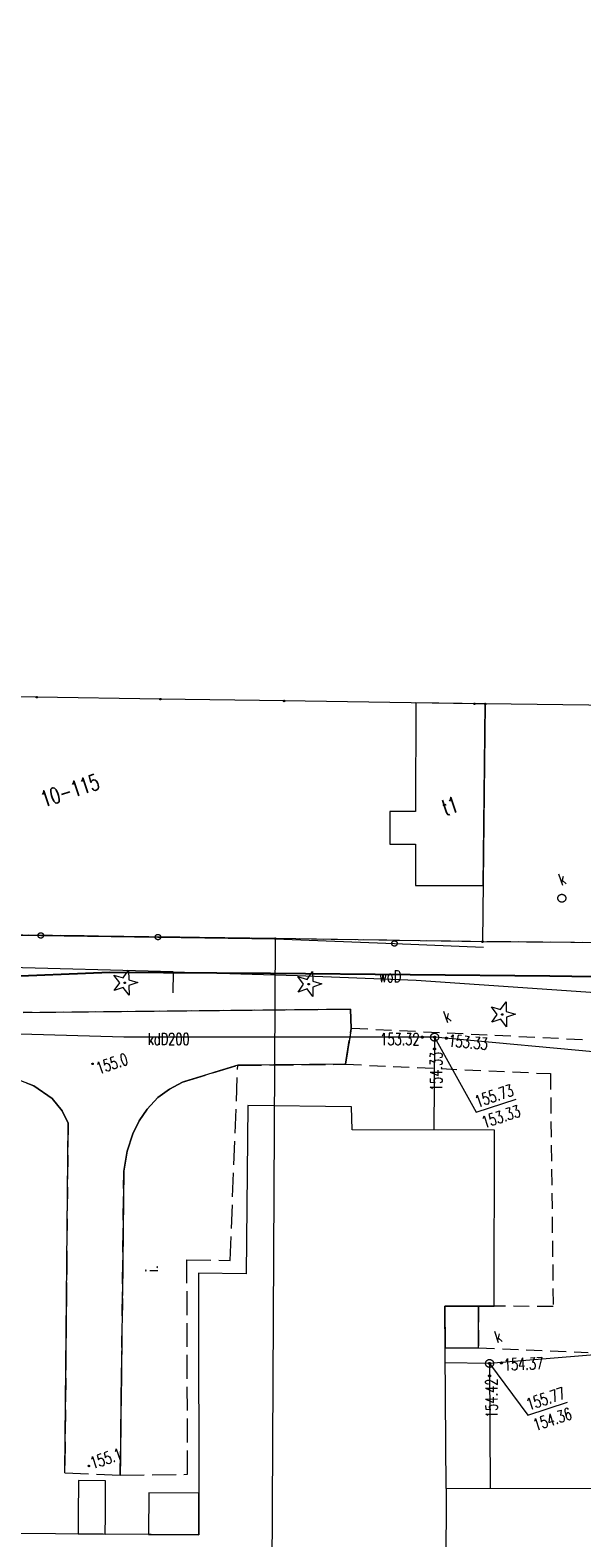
# Model space of a CAD drawing. Header units: millimetres. Extents: x -44596 to 32114, y 34976 to 82978.
# Tile 13 of 63: x -21521 to -18055, y 57462 to 66933. Entities that reach past the tile are written whole.
import ezdxf
from ezdxf.xclip import XClip

# ---------------------------------------------------------------- set-up
doc = ezdxf.new("R2010")
doc.units = ezdxf.units.MM
doc.header["$MEASUREMENT"] = 0
doc.header["$XCLIPFRAME"] = 0
for name, pattern in [('1_OTKC', [150, 100, -50]), ('1_OTKJ', [200, 150, -50]), ('1_OTKU', [200, 150, -50]), ('EGKK', [200, 150, -50]), ('Wipeout_Contour', [100, 0, -100])]:
    doc.linetypes.add(name, pattern=pattern)
for name, color, linetype in [('_______MAPA_DC_PROJEKTOWYCH', 7, 'Continuous'), ('Mlawa_szkola_MDCP_1_5________MAPA_DC_PROJEKTOWYCH', 7, 'Continuous'), ('Mlawa_szkola_MDCP_1_5_Dzialki', 7, 'Continuous'), ('Mlawa_szkola_MDCP_1_5_EGBB_E_T_0', 7, 'Continuous'), ('Mlawa_szkola_MDCP_1_5_EGBB_L_0', 7, 'Continuous'), ('Mlawa_szkola_MDCP_1_5_EGBE_L_3', 7, 'Continuous'), ('Mlawa_szkola_MDCP_1_5_Kontury', 7, 'Continuous'), ('Mlawa_szkola_MDCP_1_5_Numery_dzialek', 7, 'Continuous'), ('Mlawa_szkola_MDCP_1_5_OTK_E_T_3', 7, 'Continuous'), ('Mlawa_szkola_MDCP_1_5_OTK_L_0', 7, 'Continuous'), ('Mlawa_szkola_MDCP_1_5_OTK_L_1', 7, 'Continuous'), ('Mlawa_szkola_MDCP_1_5_OTK_L_2', 7, 'Continuous'), ('Mlawa_szkola_MDCP_1_5_OTK_L_4', 7, 'Continuous'), ('Mlawa_szkola_MDCP_1_5_OTO_L_0', 7, 'Continuous'), ('Mlawa_szkola_MDCP_1_5_OTR_T_1', 7, 'Continuous'), ('Mlawa_szkola_MDCP_1_5_OTZ_T_1', 7, 'Continuous'), ('Mlawa_szkola_MDCP_1_5_Punkty', 7, 'Continuous'), ('Mlawa_szkola_MDCP_1_5_SUEP_L_0', 7, 'Continuous'), ('Mlawa_szkola_MDCP_1_5_SUKP_E_T_0', 7, 'Continuous'), ('Mlawa_szkola_MDCP_1_5_SUKP_L_0', 7, 'Continuous'), ('Mlawa_szkola_MDCP_1_5_SUKR_T_0', 7, 'Continuous'), ('Mlawa_szkola_MDCP_1_5_SUP_E_T_1', 7, 'Continuous'), ('Mlawa_szkola_MDCP_1_5_SUP_T_4', 7, 'Continuous'), ('Mlawa_szkola_MDCP_1_5_SUWP_E_T_0', 7, 'Continuous'), ('Mlawa_szkola_MDCP_1_5_SUWP_L_0', 7, 'Continuous')]:
    doc.layers.add(name, color=color, linetype=linetype)
doc.styles.add('GENERATED_STYLE_2', font='txt')

# ---------------------------------------------------------------- blocks, each defined once
blk = doc.blocks.new('Rysunek_1_5', base_point=(25847, 58549.2))
at = {"color": 254, "linetype": 'Wipeout_Contour', "lineweight": 0, "ltscale": 267472.931025}
blk.add_wipeout([(12367.1, 34548.1), (50980.9, 47322.1), (39326.9, 82550.4), (713, 69776.4)], dxfattribs=at).dxf.layer = 'Mlawa_szkola_MDCP_1_5________MAPA_DC_PROJEKTOWYCH'
at = {"layer": 'Mlawa_szkola_MDCP_1_5_Dzialki', "color": 7, "linetype": 'Continuous', "lineweight": 13}
for p, q in [((23829.4, 62314.1), (23053.7, 62325)), ((24606.3, 62302.5), (23829.4, 62314.1)), ((25383.3, 62290.9), (24606.3, 62302.5)), ((26579.2, 62273.7), (25383.3, 62290.9)), ((26647.2, 62271.9), (26579.2, 62273.7)), ((26647.2, 62271.9), (26629.3, 60778.8)), ((31769.3, 62211.6), (26647.2, 62271.9)), ((25327.4, 60797.8), (21650.1, 60849.5)), ((25327.4, 60797.8), (25282.9, 52361)), ((26629.3, 60778.8), (25327.4, 60797.8)), ((31807.4, 60737), (26629.3, 60778.8))]:
    blk.add_line(p, q, dxfattribs=at)
at = {"layer": 'Mlawa_szkola_MDCP_1_5_EGBB_L_0', "color": 7, "linetype": 'Continuous', "lineweight": 13}
for p, q in [((26209.9, 62278.9), (26209.3, 61596.2)), ((26647.2, 62271.9), (26209.9, 62278.9)), ((26633.8, 61131), (26647.2, 62271.9)), ((26209.3, 61596.2), (26047, 61596.3)), ((26047, 61596.3), (26047.2, 61392)), ((26047.2, 61392), (26208.5, 61391.6)), ((26208.5, 61391.6), (26209.2, 61131.7)), ((26209.2, 61131.7), (26633.8, 61131)), ((25156.1, 59749), (25145.2, 58693.1)), ((25807.2, 59742.1), (25156.1, 59749)), ((25810.1, 59596.7), (25807.2, 59742.1)), ((26704, 59594.3), (25810.1, 59596.7)), ((26703.1, 58489.1), (26704, 59594.3)), ((25145.2, 58693.1), (24845.1, 58696)), ((24845.1, 58696), (24847.1, 57053.5)), ((26400.7, 57343.1), (26392.3, 58489.5)), ((26392.3, 58489.5), (26703.1, 58489.1)), ((26400.7, 57343.1), (26394.4, 55802.2)), ((28807.2, 57340.8), (26400.7, 57343.1)), ((24847.1, 57053.5), (23647, 57061))]:
    blk.add_line(p, q, dxfattribs=at)
at = {"layer": 'Mlawa_szkola_MDCP_1_5_EGBE_L_3', "color": 7, "linetype": 'Continuous', "lineweight": 13}
for p, q in [((26500.7, 58489.3), (26392.3, 58489.5)), ((26392.3, 58489.5), (26394.2, 58226.7)), ((26605.1, 58489.2), (26500.7, 58489.3)), ((26605.1, 58228.1), (26605.1, 58489.2)), ((26394.2, 58226.7), (26499.8, 58228)), ((26499.8, 58228), (26605.1, 58228.1)), ((24091.1, 57393.3), (24090, 57173.8)), ((24262.2, 57391.9), (24091.1, 57393.3)), ((24261.1, 57172.5), (24262.2, 57391.9)), ((24534, 57315.4), (24532.4, 57055.5)), ((24846.8, 57313.5), (24534, 57315.4)), ((24847.1, 57053.5), (24846.8, 57313.5)), ((24090, 57173.8), (24089.1, 57058.2)), ((24260.2, 57057.2), (24261.1, 57172.5)), ((24089.1, 57058.2), (24260.2, 57057.2)), ((24532.4, 57055.5), (24847.1, 57053.5))]:
    blk.add_line(p, q, dxfattribs=at)
at = {"layer": 'Mlawa_szkola_MDCP_1_5_Kontury', "color": 7, "linetype": 'EGKK', "lineweight": 13}
for p, q in [((25327.4, 60797.8), (21650.1, 60849.5)), ((26629.3, 60778.8), (25327.4, 60797.8)), ((31807.4, 60737), (26629.3, 60778.8))]:
    blk.add_line(p, q, dxfattribs=at)
at = {"layer": 'Mlawa_szkola_MDCP_1_5_OTK_L_0', "color": 7, "linetype": '1_OTKJ', "lineweight": 13}
for p, q in [((25799.6, 60354.5), (23745.1, 60333.7)), ((25804.1, 60233.3), (25799.6, 60354.5)), ((25769.6, 60008.8), (25804.1, 60233.3)), ((23576.7, 59963.8), (23812.2, 59874.2)), ((24745.4, 59895.8), (25092.3, 60002.5)), ((25092.3, 60002.5), (25769.6, 60008.8)), ((23812.2, 59874.2), (23926.8, 59794)), ((24663.4, 59851.2), (24745.4, 59895.8)), ((23926.8, 59794), (23989.5, 59716.8)), ((24523.6, 59727.5), (24589.8, 59800.4)), ((24589.8, 59800.4), (24663.4, 59851.2)), ((23989.5, 59716.8), (24026.7, 59637.6)), ((24472.8, 59653.2), (24523.6, 59727.5)), ((24026.7, 59637.6), (24005.4, 57442.6)), ((24433.1, 59571.4), (24472.8, 59653.2)), ((24397.8, 59463.6), (24433.1, 59571.4)), ((24376.5, 59336.2), (24397.8, 59463.6)), ((24354.4, 57428.4), (24376.5, 59336.2)), ((24005.4, 57442.6), (24354.4, 57428.4))]:
    blk.add_line(p, q, dxfattribs=at)
at = {"layer": 'Mlawa_szkola_MDCP_1_5_OTK_L_1', "color": 7, "linetype": 'Continuous', "lineweight": 13}
for p, q in [((23745.1, 60333.7), (25799.6, 60354.5)), ((25799.6, 60354.5), (25804.1, 60233.3)), ((25804.1, 60233.3), (25769.6, 60008.8)), ((23812.2, 59874.2), (23576.7, 59963.8)), ((25092.3, 60002.5), (24745.4, 59895.8)), ((25769.6, 60008.8), (25092.3, 60002.5)), ((23926.8, 59794), (23812.2, 59874.2)), ((24745.4, 59895.8), (24663.4, 59851.2)), ((23989.5, 59716.8), (23926.8, 59794)), ((24589.8, 59800.4), (24523.6, 59727.5)), ((24663.4, 59851.2), (24589.8, 59800.4)), ((24026.7, 59637.6), (23989.5, 59716.8)), ((24523.6, 59727.5), (24472.8, 59653.2)), ((24005.4, 57442.6), (24026.7, 59637.6)), ((24472.8, 59653.2), (24433.1, 59571.4)), ((24433.1, 59571.4), (24397.8, 59463.6)), ((24397.8, 59463.6), (24376.5, 59336.2)), ((24376.5, 59336.2), (24354.4, 57428.4))]:
    blk.add_line(p, q, dxfattribs=at)
at = {"layer": 'Mlawa_szkola_MDCP_1_5_OTK_L_2', "color": 7, "linetype": '1_OTKC', "lineweight": 13}
for p, q in [((25804.1, 60233.3), (25769.6, 60008.8)), ((27257.3, 60162.4), (25804.1, 60233.3)), ((25769.6, 60008.8), (27056.1, 59949.7)), ((27056.1, 59949.7), (27073.6, 58486.3)), ((26703.1, 58489.1), (26605.1, 58489.3)), ((26605.1, 58489.3), (26605.1, 58228.1)), ((27073.6, 58486.3), (26703.1, 58489.1)), ((26605.1, 58228.1), (27293.8, 58197.7))]:
    blk.add_line(p, q, dxfattribs=at)
at = {"layer": 'Mlawa_szkola_MDCP_1_5_OTK_L_4', "color": 7, "linetype": '1_OTKU', "lineweight": 13}
for p, q in [((25092.3, 60002.5), (24745.4, 59895.8)), ((25044.6, 58776.9), (25092.3, 60002.5)), ((24745.4, 59895.8), (24663.4, 59851.2)), ((24589.8, 59800.4), (24523.6, 59727.5)), ((24663.4, 59851.2), (24589.8, 59800.4)), ((24523.6, 59727.5), (24472.8, 59653.2)), ((24472.8, 59653.2), (24433.1, 59571.4)), ((24433.1, 59571.4), (24397.8, 59463.6)), ((24397.8, 59463.6), (24376.5, 59336.2)), ((24376.5, 59336.2), (24354.4, 57428.4)), ((24776.9, 57432.8), (24772.7, 58779.6)), ((24772.7, 58779.6), (25044.6, 58776.9)), ((24354.4, 57428.4), (24776.9, 57432.8))]:
    blk.add_line(p, q, dxfattribs=at)
at = {"layer": 'Mlawa_szkola_MDCP_1_5_OTO_L_0', "color": 7, "linetype": 'Continuous', "lineweight": 13}
for p, q in [((23118.5, 60828.2), (23854.7, 60818)), ((23854.7, 60818), (24590.8, 60807.8)), ((24590.8, 60807.8), (25327, 60797.5)), ((25327, 60797.5), (26076.4, 60767.6)), ((26076.4, 60767.6), (26635, 60745.2))]:
    blk.add_line(p, q, dxfattribs=at)
for centre in [(23854.7, 60818), (24590.8, 60807.8), (26076.4, 60767.6)]:
    blk.add_circle(centre, 17, dxfattribs=at)
at = {"layer": 'Mlawa_szkola_MDCP_1_5_OTR_T_1', "color": 7, "linetype": 'Continuous', "lineweight": 13}
for centre in [(24180.5, 60011.2), (24157.4, 57485.1)]:
    blk.add_circle(centre, 4.5, dxfattribs=at)
at = {"layer": 'Mlawa_szkola_MDCP_1_5_OTZ_T_1', "color": 7, "linetype": 'Continuous', "lineweight": 13}
for p, q in [((24350.6, 60520.4), (24314.5, 60568.3)), ((24314.5, 60568.3), (24371.8, 60550.8)), ((24371.8, 60550.8), (24406.2, 60599.9)), ((24406.2, 60599.9), (24407.3, 60539.9)), ((24407.3, 60539.9), (24464.7, 60522.4)), ((24464.7, 60522.4), (24408, 60502.9)), ((25506.1, 60511.6), (25470, 60559.5)), ((25470, 60559.5), (25527.4, 60541.9)), ((25527.4, 60541.9), (25561.8, 60591.1)), ((25561.8, 60591.1), (25562.9, 60531.1)), ((25562.9, 60531.1), (25620.2, 60513.6)), ((24316.2, 60471.2), (24350.6, 60520.4)), ((24372.9, 60490.8), (24316.2, 60471.2)), ((24409, 60442.9), (24372.9, 60490.8)), ((24408, 60502.9), (24409, 60442.9)), ((25471.7, 60462.4), (25506.1, 60511.6)), ((25528.4, 60482), (25471.7, 60462.4)), ((25564.6, 60434), (25528.4, 60482)), ((25620.2, 60513.6), (25563.5, 60494)), ((25563.5, 60494), (25564.6, 60434)), ((26722.2, 60321.3), (26686.1, 60369.2)), ((26686.1, 60369.2), (26743.5, 60351.7)), ((26743.5, 60351.7), (26777.9, 60400.8)), ((26777.9, 60400.8), (26779, 60340.8)), ((26779, 60340.8), (26836.3, 60323.3)), ((26687.8, 60272.1), (26722.2, 60321.3)), ((26744.5, 60291.7), (26687.8, 60272.1)), ((26780.7, 60243.8), (26744.5, 60291.7)), ((26836.3, 60323.3), (26779.6, 60303.8)), ((26779.6, 60303.8), (26780.7, 60243.8))]:
    blk.add_line(p, q, dxfattribs=at)
for centre in [(24382.1, 60520.9), (25537.7, 60512.1), (26753.8, 60321.8)]:
    blk.add_circle(centre, 4.5, dxfattribs=at)
at = {"layer": 'Mlawa_szkola_MDCP_1_5_Punkty', "color": 7, "linetype": 'Continuous', "lineweight": 13}
for centre in [(23829.4, 62314.1), (24606.3, 62302.5), (25383.3, 62290.9), (26579.2, 62273.7), (26647.2, 62271.9), (25327.4, 60797.8), (26629.3, 60778.8)]:
    blk.add_circle(centre, 4.5, dxfattribs=at)
at = {"layer": 'Mlawa_szkola_MDCP_1_5_SUEP_L_0', "color": 7, "linetype": 'Continuous', "lineweight": 13}
for p, q in [((24686.9, 60589.2), (22776.5, 60640.3)), ((24686.9, 60589.2), (24684.1, 60457.3)), ((24686.9, 60589.2), (25467.3, 60567.3)), ((25467.3, 60567.3), (26212.2, 60537.6)), ((26212.2, 60537.6), (27928.8, 60419.9))]:
    blk.add_line(p, q, dxfattribs=at)
at = {"layer": 'Mlawa_szkola_MDCP_1_5_SUKP_L_0', "color": 7, "linetype": 'Continuous', "lineweight": 13}
for p, q in [((24375.8, 60179.8), (22820.8, 60222.4)), ((26328.4, 60178.9), (24375.8, 60179.8)), ((26328.4, 60178.9), (26324.2, 59595.3)), ((27768, 60046.6), (26328.4, 60178.9)), ((28059.8, 58244), (26674, 58129.3)), ((26674, 58129.3), (26394.9, 58133.6)), ((26674, 58129.3), (26677.4, 57342.9))]:
    blk.add_line(p, q, dxfattribs=at)
at = {"layer": 'Mlawa_szkola_MDCP_1_5_SUKR_T_0', "color": 7, "linetype": 'Continuous', "lineweight": 13}
for p, q in [((26328.4, 60178.9), (26590.5, 59707)), ((26590.5, 59707), (26840.5, 59789.7)), ((26674, 58129.3), (26913.9, 57804)), ((26913.9, 57804), (27163.8, 57886.7))]:
    blk.add_line(p, q, dxfattribs=at)
for centre in [(26251.2, 60179), (26328.4, 60178.9), (26402.4, 60172.1), (26327.9, 60104.9), (26674, 58129.3), (26748, 58132.3), (26674.3, 58051.2)]:
    blk.add_circle(centre, 6.25, dxfattribs=at)
at = {"layer": 'Mlawa_szkola_MDCP_1_5_SUP_T_4', "color": 7, "linetype": 'Continuous', "lineweight": 13}
for centre in [(27127.9, 61051.5), (26328.4, 60178.9), (26674, 58129.3)]:
    blk.add_circle(centre, 25, dxfattribs=at)
at = {"layer": 'Mlawa_szkola_MDCP_1_5_SUWP_L_0', "color": 161, "linetype": 'Continuous', "lineweight": 25, "true_color": 0x40a5ff}
for p, q in [((22643.9, 60520.4), (24288.5, 60587.3)), ((24288.5, 60587.3), (25297.7, 60581.7)), ((25297.7, 60581.7), (27052.4, 60563.5)), ((27052.4, 60563.5), (27762.1, 60552.2))]:
    blk.add_line(p, q, dxfattribs=at)
at = {"layer": 'Mlawa_szkola_MDCP_1_5_EGBB_E_T_0', "color": 7, "linetype": 'Continuous', "lineweight": 13, "insert": (26380.4, 61615.6), "char_height": 100, "attachment_point": 4, "rotation": 18.30496, "style": 'GENERATED_STYLE_2'}
blk.add_mtext('\\A1;{\\W0.700000x;\\pql;\\FSimplex.shx;t1}', dxfattribs=at)
at = {"layer": 'Mlawa_szkola_MDCP_1_5_Numery_dzialek', "color": 7, "linetype": 'Continuous', "lineweight": 13, "insert": (23842.6, 61716.3), "char_height": 100, "attachment_point": 1, "rotation": 18.30496, "style": 'GENERATED_STYLE_2'}
blk.add_mtext('\\A1;{\\W0.700000x;\\pql;\\FSimplex.shx;10-115}', dxfattribs=at)
at = {"layer": 'Mlawa_szkola_MDCP_1_5_OTK_E_T_3', "color": 7, "linetype": 'Continuous', "lineweight": 13, "insert": (24552.6, 58704.1), "char_height": 75, "attachment_point": 4, "rotation": 90.2445, "style": 'GENERATED_STYLE_2'}
blk.add_mtext('\\A1;{\\W0.700000x;\\pql;\\FSimplex.shx;i.}', dxfattribs=at)
at = {"layer": 'Mlawa_szkola_MDCP_1_5_OTR_T_1', "color": 7, "linetype": 'Continuous', "lineweight": 13, "char_height": 75, "rotation": 18.30496, "style": 'GENERATED_STYLE_2'}
for s, insert, attachment_point in [('\\A1;{\\W0.700000x;\\pql;\\FSimplex.shx;155.0}', (24194.5, 60016.7), 1), ('\\A1;{\\W0.700000x;\\pql;\\FSimplex.shx;155.1}', (24179.8, 57465.1), 7)]:
    blk.add_mtext(s, dxfattribs=dict(at, insert=insert, attachment_point=attachment_point))
at = {"layer": 'Mlawa_szkola_MDCP_1_5_SUKP_E_T_0', "color": 7, "linetype": 'Continuous', "lineweight": 13, "insert": (24526.5, 60167.3), "char_height": 75, "attachment_point": 4, "rotation": 359.97474, "style": 'GENERATED_STYLE_2'}
blk.add_mtext('\\A1;{\\W0.700000x;\\pql;\\FSimplex.shx;kdD200}', dxfattribs=at)
at = {"layer": 'Mlawa_szkola_MDCP_1_5_SUKR_T_0', "color": 7, "linetype": 'Continuous', "lineweight": 13, "char_height": 75, "style": 'GENERATED_STYLE_2'}
for s, insert, attachment_point, rotation in [('\\A1;{\\W0.700000x;\\pql;\\FSimplex.shx;153.32}', (25986.7, 60166.4), 4, 359.99665), ('\\A1;{\\W0.700000x;\\pql;\\FSimplex.shx;153.33}', (26416.2, 60158.2), 4, 354.76664), ('\\A1;{\\W0.700000x;\\pql;\\FSimplex.shx;154.33}', (26337.7, 59840.4), 4, 89.59647), ('\\A1;{\\W0.700000x;\\pql;\\FSimplex.shx;155.73}', (26573.1, 59807.4), 1, 18.30496), ('\\A1;{\\W0.700000x;\\pql;\\FSimplex.shx;153.33}', (26616.2, 59676.9), 1, 18.30496), ('\\A1;{\\W0.700000x;\\pql;\\FSimplex.shx;154.37}', (26763.4, 58121.2), 4, 2.31665), ('\\A1;{\\W0.700000x;\\pql;\\FSimplex.shx;154.42}', (26687.2, 57786.7), 4, 90.26646), ('\\A1;{\\W0.700000x;\\pql;\\FSimplex.shx;155.77}', (26896.4, 57904.4), 1, 18.30496), ('\\A1;{\\W0.700000x;\\pql;\\FSimplex.shx;154.36}', (26939.1, 57775.6), 1, 18.30496)]:
    blk.add_mtext(s, dxfattribs=dict(at, insert=insert, attachment_point=attachment_point, rotation=rotation))
at = {"layer": 'Mlawa_szkola_MDCP_1_5_SUP_E_T_1', "color": 7, "linetype": 'Continuous', "lineweight": 13, "char_height": 75, "attachment_point": 7, "rotation": 18.30496, "style": 'GENERATED_STYLE_2'}
for insert in [(27122.7, 61131.6), (26400.1, 60269.2), (26720.2, 58257.4)]:
    blk.add_mtext('\\A1;{\\W0.700000x;\\pql;\\FSimplex.shx;k}', dxfattribs=dict(at, insert=insert))
at = {"layer": 'Mlawa_szkola_MDCP_1_5_SUWP_E_T_0', "color": 161, "linetype": 'Continuous', "lineweight": 25, "true_color": 0x40a5ff, "insert": (25979.1, 60562.2), "char_height": 75, "attachment_point": 4, "rotation": 359.40428, "style": 'GENERATED_STYLE_2'}
blk.add_mtext('\\A1;{\\W0.700000x;\\pql;\\FSimplex.shx;woD}', dxfattribs=at)

msp = doc.modelspace()

# ---------------------------------------------------------------- block references
at = {"layer": '_______MAPA_DC_PROJEKTOWYCH', "color": 151, "linetype": 'Continuous', "lineweight": 20, "true_color": 0x80c2ff}
ref = msp.add_blockref('Rysunek_1_5', (-19461.7, 58977.2), dxfattribs=at)
XClip(ref).set_block_clipping_path([(12367.1034969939, 34548.0583965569), (50980.912682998, 47322.0641223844), (39326.858204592, 82550.4369234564), (713.049018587, 69776.4311976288)])

doc.saveas('drawing.dxf')
